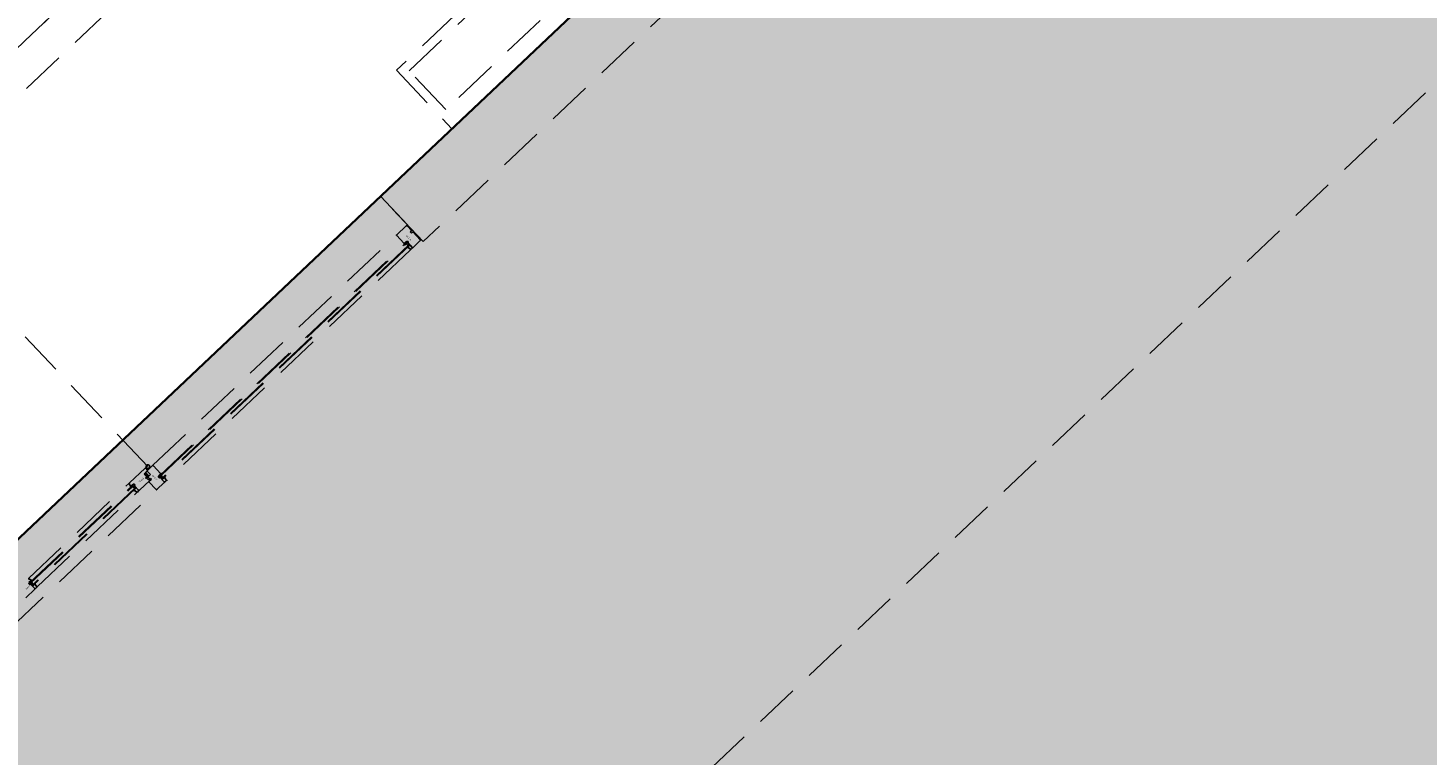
# Model space of a CAD drawing. Header units: metres. Extents: x 104098 to 104607, y 427853 to 428230.
# Tile 42 of 147: x 104246 to 104254, y 428119 to 428123. Entities that reach past the tile are written whole.
import ezdxf

# ---------------------------------------------------------------- set-up
doc = ezdxf.new("R2010")
doc.units = ezdxf.units.M
doc.linetypes.add('DASHED2', pattern=[0.375, 0.25, -0.125])
doc.layers.add('N-WE-OG-BEBOUWING-G_School', color=7, linetype='Continuous', lineweight=35)
doc.layers.add('N-WE-VH-VERHARDING-AP_BEBOUWING', color=7, linetype='Continuous', true_color=0xcfcfcf)
doc.styles.add('1_020-25', font='arial.ttf', dxfattribs={"height": 100})

# ---------------------------------------------------------------- blocks, each defined once
blk = doc.blocks.new('school2')
at = {"color": 252, "linetype": 'DASHED2'}
for p, q in [((107954.478, 456624.7761), (107986.828, 456624.7761)), ((107955.478, 456624.7761), (107978.478, 456624.7761)), ((107955.478, 456624.7761), (107978.478, 456624.7761)), ((107955.678, 456624.5761), (107978.678, 456624.5761)), ((107955.678, 456624.5761), (107978.678, 456624.5761)), ((107967.0925, 456622.5704), (107967.0925, 456623.5768)), ((107970.828, 456623.2261), (107969.628, 456623.2261)), ((107969.628, 456623.2261), (107969.628, 456622.7761)), ((107969.678, 456623.1761), (107970.778, 456623.1761)), ((107969.678, 456622.8761), (107969.678, 456623.1761)), ((107970.778, 456622.8761), (107969.678, 456622.8761)), ((107978.478, 456622.7761), (107950.8738, 456622.7756)), ((107978.678, 456622.7761), (107955.478, 456622.7761)), ((107978.678, 456622.7761), (107955.478, 456622.7761)), ((107978.678, 456622.7761), (107955.478, 456622.7761)), ((107978.678, 456622.7761), (107955.478, 456622.7761)), ((107955.478, 456622.7761), (107978.678, 456622.7761)), ((107978.678, 456622.7761), (107955.678, 456622.7761)), ((107978.678, 456622.7761), (107955.678, 456622.7761)), ((107969.078, 456622.7761), (107965.078, 456622.7761)), ((107969.078, 456622.5561), (107969.078, 456622.7761)), ((107969.078, 456622.4261), (107969.078, 456622.7761)), ((107969.078, 456622.7761), (107972.578, 456622.7761)), ((107969.628, 456622.7761), (107970.828, 456622.7761)), ((107966.16, 456622.5069), (107966.091, 456622.5069)), ((107966.1796, 456622.5569), (107966.163, 456622.5569)), ((107966.163, 456622.5569), (107966.163, 456622.5546)), ((107966.163, 456622.5443), (107966.163, 456622.5099)), ((107966.177, 456622.5289), (107966.163, 456622.5289)), ((107966.163, 456622.5289), (107966.163, 456622.5099)), ((107966.166, 456622.5069), (107966.175, 456622.5069)), ((107966.167, 456622.5529), (107966.167, 456622.5569)), ((107966.167, 456622.5569), (107966.176, 456622.5569)), ((107966.176, 456622.5529), (107966.167, 456622.5529)), ((107966.167, 456622.5529), (107966.96, 456622.5529)), ((107966.167, 456622.5289), (107966.167, 456622.5529)), ((107966.167, 456622.5479), (107966.96, 456622.5479)), ((107966.96, 456622.5329), (107966.167, 456622.5329)), ((107966.96, 456622.5289), (107966.167, 456622.5289)), ((107966.174, 456622.5329), (107966.174, 456622.5479)), ((107966.1757, 456622.573), (107966.181, 456622.5584)), ((107966.176, 456622.5569), (107966.176, 456622.5529)), ((107966.1768, 456622.5749), (107966.9501, 456622.5749)), ((107966.177, 456622.5249), (107966.177, 456622.5289)), ((107966.1807, 456622.5249), (107966.177, 456622.5249)), ((107966.1779, 456622.5092), (107966.1807, 456622.5249)), ((107966.179, 456622.5069), (107966.9479, 456622.5069)), ((107966.181, 456622.5584), (107966.1796, 456622.5569)), ((107966.946, 456622.5584), (107966.9513, 456622.573)), ((107966.9474, 456622.5569), (107966.946, 456622.5584)), ((107966.949, 456622.5092), (107966.9463, 456622.5249)), ((107966.9463, 456622.5249), (107966.95, 456622.5249)), ((107966.964, 456622.5569), (107966.9474, 456622.5569)), ((107966.95, 456622.5249), (107966.95, 456622.5289)), ((107966.95, 456622.5289), (107966.964, 456622.5289)), ((107966.96, 456622.5569), (107966.951, 456622.5569)), ((107966.951, 456622.5569), (107966.951, 456622.5529)), ((107966.951, 456622.5529), (107966.96, 456622.5529)), ((107966.961, 456622.5069), (107966.9519, 456622.5069)), ((107966.953, 456622.5329), (107966.953, 456622.5479)), ((107966.9541, 456622.5749), (107967.075, 456622.5749)), ((107966.96, 456622.5529), (107966.96, 456622.5569)), ((107966.96, 456622.5529), (107966.96, 456622.5289)), ((107966.964, 456622.5546), (107966.964, 456622.5569)), ((107966.964, 456622.5099), (107966.964, 456622.5443)), ((107966.964, 456622.5289), (107966.964, 456622.5099)), ((107967.046, 456622.5069), (107966.967, 456622.5069)), ((107967.038, 456622.4451), (107967.038, 456622.5046)), ((107967.0585, 456622.5331), (107967.0395, 456622.5331)), ((107967.0395, 456622.5331), (107967.0395, 456622.5281)), ((107967.0395, 456622.5281), (107967.048, 456622.5281)), ((107967.0395, 456622.5061), (107967.059, 456622.5061)), ((107967.04, 456622.533), (107967.0401, 456622.5331)), ((107967.04, 456622.5329), (107967.04, 456622.533)), ((107967.04, 456622.533), (107967.04, 456622.533)), ((107967.04, 456622.5328), (107967.04, 456622.5329)), ((107967.04, 456622.5329), (107967.04, 456622.5329)), ((107967.04, 456622.5322), (107967.04, 456622.5328)), ((107967.0418, 456622.5287), (107967.04, 456622.5322)), ((107967.0401, 456622.5331), (107967.0401, 456622.5331)), ((107967.0401, 456622.5331), (107967.0402, 456622.5331)), ((107967.0402, 456622.5331), (107967.0402, 456622.5331)), ((107967.0402, 456622.5331), (107967.0403, 456622.5331)), ((107967.0403, 456622.5331), (107967.0577, 456622.5331)), ((107967.044, 456622.5322), (107967.0411, 456622.5322)), ((107967.0411, 456622.5322), (107967.0422, 456622.5293)), ((107967.0428, 456622.5281), (107967.0418, 456622.5287)), ((107967.0422, 456622.5293), (107967.043, 456622.5288)), ((107967.0444, 456622.5281), (107967.0428, 456622.5281)), ((107967.043, 456622.5288), (107967.0437, 456622.5287)), ((107967.0472, 456622.5229), (107967.043, 456622.5218)), ((107967.043, 456622.5218), (107967.043, 456622.5175)), ((107967.043, 456622.5175), (107967.0472, 456622.5163)), ((107967.0437, 456622.5287), (107967.0444, 456622.5287)), ((107967.044, 456622.5317), (107967.044, 456622.5322)), ((107967.044, 456622.5316), (107967.044, 456622.5317)), ((107967.044, 456622.5315), (107967.044, 456622.5316)), ((107967.0441, 456622.5314), (107967.044, 456622.5315)), ((107967.044, 456622.5315), (107967.044, 456622.5315)), ((107967.0442, 456622.5313), (107967.0441, 456622.5314)), ((107967.0441, 456622.5314), (107967.0441, 456622.5314)), ((107967.0443, 456622.5313), (107967.0442, 456622.5313)), ((107967.0442, 456622.5313), (107967.0442, 456622.5313)), ((107967.048, 456622.5304), (107967.0443, 456622.5313)), ((107967.0444, 456622.5287), (107967.0446, 456622.5285)), ((107967.0446, 456622.5283), (107967.0444, 456622.5281)), ((107967.0446, 456622.5285), (107967.0446, 456622.5283)), ((107967.0501, 456622.5322), (107967.045, 456622.5322)), ((107967.045, 456622.5322), (107967.045, 456622.5319)), ((107967.045, 456622.5319), (107967.0501, 456622.5307)), ((107967.048, 456622.5268), (107967.048, 456622.5304)), ((107967.048, 456622.5281), (107967.048, 456622.5239)), ((107967.048, 456622.5267), (107967.048, 456622.5268)), ((107967.048, 456622.5266), (107967.048, 456622.5267)), ((107967.048, 456622.5267), (107967.048, 456622.5267)), ((107967.0481, 456622.5266), (107967.048, 456622.5266)), ((107967.048, 456622.5266), (107967.048, 456622.5266)), ((107967.048, 456622.5154), (107967.048, 456622.5089)), ((107967.0481, 456622.5265), (107967.0481, 456622.5266)), ((107967.0482, 456622.5265), (107967.0481, 456622.5265)), ((107967.0575, 456622.5531), (107967.0482, 456622.5531)), ((107967.0482, 456622.5531), (107967.0482, 456622.5408)), ((107967.0482, 456622.5408), (107967.0575, 456622.5408)), ((107967.0483, 456622.5265), (107967.0482, 456622.5265)), ((107967.0482, 456622.5265), (107967.0482, 456622.5265)), ((107967.0485, 456622.5265), (107967.0483, 456622.5265)), ((107967.0486, 456622.5265), (107967.0485, 456622.5265)), ((107967.0485, 456622.5265), (107967.0485, 456622.5265)), ((107967.0487, 456622.5266), (107967.0486, 456622.5265)), ((107967.0486, 456622.5265), (107967.0486, 456622.5265)), ((107967.0488, 456622.5267), (107967.0487, 456622.5266)), ((107967.0487, 456622.5266), (107967.0487, 456622.5266)), ((107967.0487, 456622.5266), (107967.0487, 456622.5266)), ((107967.0498, 456622.53), (107967.0488, 456622.5302)), ((107967.0488, 456622.5302), (107967.0488, 456622.5268)), ((107967.0488, 456622.529), (107967.0498, 456622.53)), ((107967.0488, 456622.5284), (107967.0488, 456622.529)), ((107967.049, 456622.5281), (107967.0488, 456622.5284)), ((107967.0488, 456622.5268), (107967.0488, 456622.5267)), ((107967.0488, 456622.5267), (107967.0488, 456622.5267)), ((107967.0507, 456622.5281), (107967.049, 456622.5281)), ((107967.0506, 456622.5298), (107967.0497, 456622.5288)), ((107967.0497, 456622.5288), (107967.0507, 456622.5288)), ((107967.0501, 456622.5307), (107967.0501, 456622.5322)), ((107967.0529, 456622.5292), (107967.0506, 456622.5298)), ((107967.0507, 456622.5288), (107967.0536, 456622.5291)), ((107967.054, 456622.5286), (107967.0507, 456622.5281)), ((107967.0534, 456622.5322), (107967.0509, 456622.5322)), ((107967.0509, 456622.5322), (107967.0509, 456622.5305)), ((107967.0509, 456622.5305), (107967.0529, 456622.5301)), ((107967.0529, 456622.5301), (107967.053, 456622.5301)), ((107967.0531, 456622.5292), (107967.0529, 456622.5292)), ((107967.053, 456622.5301), (107967.053, 456622.5301)), ((107967.053, 456622.5301), (107967.0531, 456622.5301)), ((107967.053, 456622.5125), (107967.053, 456622.5266)), ((107967.0531, 456622.5301), (107967.0532, 456622.5301)), ((107967.0533, 456622.5292), (107967.0531, 456622.5292)), ((107967.0532, 456622.5301), (107967.0533, 456622.5302)), ((107967.0532, 456622.5301), (107967.0532, 456622.5301)), ((107967.0533, 456622.5302), (107967.0534, 456622.5303)), ((107967.0533, 456622.5302), (107967.0533, 456622.5302)), ((107967.0535, 456622.5292), (107967.0533, 456622.5292)), ((107967.0534, 456622.5305), (107967.0534, 456622.5322)), ((107967.0534, 456622.5304), (107967.0534, 456622.5305)), ((107967.0534, 456622.5303), (107967.0534, 456622.5304)), ((107967.0536, 456622.5293), (107967.0535, 456622.5292)), ((107967.0536, 456622.5291), (107967.0552, 456622.5299)), ((107967.0538, 456622.5294), (107967.0536, 456622.5293)), ((107967.059, 456622.5101), (107967.0537, 456622.5115)), ((107967.0539, 456622.5295), (107967.0538, 456622.5294)), ((107967.054, 456622.5297), (107967.0539, 456622.5295)), ((107967.0541, 456622.5298), (107967.054, 456622.5297)), ((107967.0553, 456622.5291), (107967.054, 456622.5286)), ((107967.0542, 456622.53), (107967.0541, 456622.5298)), ((107967.0572, 456622.5322), (107967.0542, 456622.5322)), ((107967.0542, 456622.5322), (107967.0542, 456622.5302)), ((107967.0542, 456622.5302), (107967.0542, 456622.53)), ((107967.0575, 456622.552), (107967.0545, 456622.552)), ((107967.0545, 456622.552), (107967.0545, 456622.542)), ((107967.0545, 456622.542), (107967.0575, 456622.542)), ((107967.0545, 456622.5281), (107967.072, 456622.5281)), ((107967.055, 456622.531), (107967.0553, 456622.5313)), ((107967.055, 456622.5305), (107967.055, 456622.531)), ((107967.0551, 456622.5302), (107967.055, 456622.5305)), ((107967.055, 456622.5288), (107967.0551, 456622.5289)), ((107967.055, 456622.5287), (107967.055, 456622.5288)), ((107967.055, 456622.5288), (107967.055, 456622.5288)), ((107967.055, 456622.5286), (107967.055, 456622.5287)), ((107967.055, 456622.5287), (107967.055, 456622.5287)), ((107967.055, 456622.5284), (107967.055, 456622.5286)), ((107967.055, 456622.5283), (107967.055, 456622.5284)), ((107967.055, 456622.5284), (107967.055, 456622.5284)), ((107967.055, 456622.5282), (107967.055, 456622.5283)), ((107967.055, 456622.5283), (107967.055, 456622.5283)), ((107967.0551, 456622.5282), (107967.055, 456622.5282)), ((107967.0572, 456622.5291), (107967.0551, 456622.5302)), ((107967.0551, 456622.5289), (107967.0551, 456622.5289)), ((107967.0551, 456622.5289), (107967.0552, 456622.5289)), ((107967.0552, 456622.5282), (107967.0551, 456622.5282)), ((107967.0551, 456622.5282), (107967.0551, 456622.5282)), ((107967.0552, 456622.5299), (107967.0555, 456622.5299)), ((107967.0552, 456622.5289), (107967.0552, 456622.5289)), ((107967.0552, 456622.5289), (107967.0553, 456622.5289)), ((107967.0552, 456622.5281), (107967.0552, 456622.5282)), ((107967.0553, 456622.5281), (107967.0552, 456622.5281)), ((107967.0553, 456622.5313), (107967.0572, 456622.5319)), ((107967.0557, 456622.5292), (107967.0553, 456622.5291)), ((107967.0553, 456622.5289), (107967.0557, 456622.5289)), ((107967.0577, 456622.5281), (107967.0553, 456622.5281)), ((107967.0555, 456622.5299), (107967.0562, 456622.5296)), ((107967.0557, 456622.5289), (107967.0557, 456622.5292)), ((107967.0578, 456622.5315), (107967.0558, 456622.5308)), ((107967.0558, 456622.5308), (107967.0558, 456622.5305)), ((107967.0558, 456622.5305), (107967.0578, 456622.5295)), ((107967.0562, 456622.5296), (107967.0563, 456622.5294)), ((107967.0563, 456622.5294), (107967.0563, 456622.5289)), ((107967.0563, 456622.5289), (107967.0572, 456622.5289)), ((107967.0572, 456622.5319), (107967.0572, 456622.5322)), ((107967.0572, 456622.5289), (107967.0572, 456622.5291)), ((107967.06, 456622.5551), (107967.0575, 456622.5551)), ((107967.0575, 456622.5551), (107967.0575, 456622.5531)), ((107967.0595, 456622.555), (107967.0575, 456622.555)), ((107967.0575, 456622.555), (107967.0575, 456622.552)), ((107967.0575, 456622.542), (107967.0575, 456622.539)), ((107967.0575, 456622.5408), (107967.0575, 456622.5388)), ((107967.0575, 456622.539), (107967.0595, 456622.539)), ((107967.0575, 456622.5388), (107967.06, 456622.5388)), ((107967.0577, 456622.5331), (107967.0577, 456622.5331)), ((107967.0577, 456622.5331), (107967.0578, 456622.5331)), ((107967.0578, 456622.5282), (107967.0577, 456622.5281)), ((107967.0577, 456622.5281), (107967.0577, 456622.5281)), ((107967.0578, 456622.5331), (107967.0578, 456622.5331)), ((107967.0578, 456622.5331), (107967.0579, 456622.5331)), ((107967.0579, 456622.5315), (107967.0578, 456622.5315)), ((107967.0578, 456622.5315), (107967.0578, 456622.5315)), ((107967.0578, 456622.5295), (107967.0579, 456622.5294)), ((107967.0579, 456622.5282), (107967.0578, 456622.5282)), ((107967.0578, 456622.5282), (107967.0578, 456622.5282)), ((107967.0579, 456622.5331), (107967.0579, 456622.533)), ((107967.0579, 456622.533), (107967.0579, 456622.533)), ((107967.0579, 456622.533), (107967.058, 456622.5329)), ((107967.058, 456622.5316), (107967.0579, 456622.5316)), ((107967.0579, 456622.5316), (107967.0579, 456622.5316)), ((107967.0579, 456622.5316), (107967.0579, 456622.5315)), ((107967.0579, 456622.5294), (107967.058, 456622.5293)), ((107967.0579, 456622.5294), (107967.0579, 456622.5294)), ((107967.0579, 456622.5294), (107967.0579, 456622.5294)), ((107967.058, 456622.5283), (107967.0579, 456622.5283)), ((107967.0579, 456622.5283), (107967.0579, 456622.5282)), ((107967.0579, 456622.5282), (107967.0579, 456622.5282)), ((107967.058, 456622.5329), (107967.058, 456622.5329)), ((107967.058, 456622.5329), (107967.058, 456622.5328)), ((107967.058, 456622.5328), (107967.058, 456622.5317)), ((107967.058, 456622.5317), (107967.058, 456622.5317)), ((107967.058, 456622.5317), (107967.058, 456622.5316)), ((107967.058, 456622.5293), (107967.058, 456622.5293)), ((107967.058, 456622.5293), (107967.058, 456622.5292)), ((107967.058, 456622.5292), (107967.058, 456622.5284)), ((107967.058, 456622.5284), (107967.058, 456622.5284)), ((107967.058, 456622.5284), (107967.058, 456622.5283)), ((107967.059, 456622.5061), (107967.059, 456622.5101)), ((107967.0595, 456622.539), (107967.0595, 456622.555)), ((107967.0765, 456622.5561), (107967.06, 456622.5561)), ((107967.06, 456622.5561), (107967.06, 456622.5551)), ((107967.06, 456622.5388), (107967.06, 456622.5346)), ((107967.072, 456622.5281), (107967.072, 456622.5541)), ((107967.074, 456622.5561), (107967.115, 456622.5561)), ((107967.078, 456622.5719), (107967.078, 456622.5576)), ((107967.078, 456622.5608), (107967.0781, 456622.5608)), ((107967.0789, 456622.5574), (107967.078, 456622.5574)), ((107967.081, 456622.5612), (107967.0866, 456622.5624)), ((107967.094, 456622.5605), (107967.0811, 456622.5577)), ((107967.0881, 456622.5592), (107967.0881, 456622.5561)), ((107967.0969, 456622.5561), (107967.0969, 456622.5615)), ((107967.118, 456622.5561), (107968.993, 456622.5561)), ((107967.118, 456622.5531), (107967.118, 456622.4936)), ((107968.993, 456622.5531), (107968.993, 456622.4936)), ((107969.07, 456622.5561), (107968.996, 456622.5561)), ((107969.063, 456622.506), (107969.063, 456622.5162)), ((107969.063, 456622.5162), (107969.0715, 456622.5162)), ((107969.0715, 456622.506), (107969.063, 456622.506)), ((107969.073, 456622.5177), (107969.073, 456622.5531)), ((107969.073, 456622.5531), (107969.073, 456622.5531)), ((107969.073, 456622.5531), (107969.073, 456622.5531)), ((107969.073, 456622.5531), (107969.073, 456622.5531)), ((107969.073, 456622.5531), (107969.073, 456622.5531)), ((107969.073, 456622.5531), (107969.073, 456622.5531)), ((107969.073, 456622.5531), (107969.073, 456622.5531)), ((107969.073, 456622.4451), (107969.073, 456622.5045)), ((107965.164, 456622.4421), (107967.037, 456622.4421)), ((107967.097, 456622.4421), (107967.041, 456622.4421)), ((107967.1166, 456622.4921), (107967.1, 456622.4921)), ((107967.1, 456622.4921), (107967.1, 456622.4898)), ((107967.1, 456622.4795), (107967.1, 456622.4451)), ((107967.114, 456622.4641), (107967.1, 456622.4641)), ((107967.1, 456622.4641), (107967.1, 456622.4451)), ((107967.103, 456622.4421), (107967.112, 456622.4421)), ((107967.104, 456622.4881), (107967.104, 456622.4921)), ((107967.104, 456622.4921), (107967.113, 456622.4921)), ((107967.113, 456622.4881), (107967.104, 456622.4881)), ((107967.104, 456622.4641), (107967.104, 456622.4881)), ((107967.104, 456622.4881), (107969.007, 456622.4881)), ((107967.104, 456622.4681), (107967.104, 456622.4831)), ((107967.104, 456622.4831), (107967.111, 456622.4831)), ((107969.007, 456622.4681), (107967.104, 456622.4681)), ((107969.007, 456622.4641), (107967.104, 456622.4641)), ((107967.111, 456622.4831), (107967.111, 456622.4681)), ((107967.111, 456622.4681), (107967.111, 456622.4831)), ((107967.111, 456622.4831), (107969, 456622.4831)), ((107967.113, 456622.4921), (107967.113, 456622.4881)), ((107967.114, 456622.4601), (107967.114, 456622.4641)), ((107967.1177, 456622.4601), (107967.114, 456622.4601)), ((107967.1149, 456622.4444), (107967.1177, 456622.4601)), ((107968.9949, 456622.4421), (107967.116, 456622.4421)), ((107967.118, 456622.4936), (107967.1166, 456622.4921)), ((107968.993, 456622.4936), (107968.9944, 456622.4921)), ((107968.996, 456622.4444), (107968.9933, 456622.4601)), ((107968.9933, 456622.4601), (107968.997, 456622.4601)), ((107968.9944, 456622.4921), (107969.011, 456622.4921)), ((107968.997, 456622.4601), (107968.997, 456622.4641)), ((107968.997, 456622.4641), (107969.011, 456622.4641)), ((107969.007, 456622.4921), (107968.998, 456622.4921)), ((107968.998, 456622.4921), (107968.998, 456622.4881)), ((107968.998, 456622.4881), (107969.007, 456622.4881)), ((107969.008, 456622.4421), (107968.9989, 456622.4421)), ((107969, 456622.4831), (107969, 456622.4681)), ((107969, 456622.4681), (107969, 456622.4831)), ((107969, 456622.4831), (107969.007, 456622.4831)), ((107969.007, 456622.4881), (107969.007, 456622.4921)), ((107969.007, 456622.4881), (107969.007, 456622.4641)), ((107969.007, 456622.4641), (107969.007, 456622.4681)), ((107969.011, 456622.4921), (107969.011, 456622.4898)), ((107969.011, 456622.4795), (107969.011, 456622.4541)), ((107969.011, 456622.4641), (107969.011, 456622.4451)), ((107969.011, 456622.4541), (107969.011, 456622.4501)), ((107969.011, 456622.4501), (107969.011, 456622.4451)), ((107969.014, 456622.4421), (107969.07, 456622.4421)), ((107972.578, 456622.4261), (107969.078, 456622.4261)), ((107955.478, 456619.1761), (107978.678, 456619.1761))]:
    blk.add_line(p, q, dxfattribs=at)
for centre, radius, start, end in [((107966.163, 456622.5494), 0.00515, 90, 270), ((107966.16, 456622.5099), 0.003, 270, 0), ((107966.166, 456622.5099), 0.003, 180, 270), ((107966.1728, 456622.5719), 0.003, 20, 90), ((107966.175, 456622.5099), 0.003, 270, 345.12419), ((107966.1905, 456622.5193), 0.0113, 121.51044, 150.02305), ((107966.9358, 456622.5633), 0.0113, 294.23037, 334.26289), ((107966.9364, 456622.5193), 0.0113, 29.97695, 58.48956), ((107966.9519, 456622.5099), 0.003, 194.87581, 270), ((107966.9541, 456622.5719), 0.003, 90, 160), ((107966.961, 456622.5099), 0.003, 270, 0), ((107966.964, 456622.5494), 0.00515, 270, 90), ((107966.967, 456622.5099), 0.003, 180, 270), ((107967.0395, 456622.5046), 0.0015, 90, 180), ((107967.046, 456622.5089), 0.002, 270, 0), ((107967.047, 456622.5239), 0.001, 285, 0), ((107967.047, 456622.5154), 0.001, 0, 75), ((107967.0545, 456622.5266), 0.0015, 90, 180), ((107967.054, 456622.5125), 0.001, 180, 255), ((107967.0585, 456622.5346), 0.0015, 270, 0), ((107967.074, 456622.5541), 0.002, 90, 180), ((107967.075, 456622.5719), 0.003, 0, 90), ((107967.0765, 456622.5576), 0.0015, 270, 0), ((107967.0781, 456622.5742), 0.0134, 270, 282.54263), ((107967.0789, 456622.5674), 0.01, 270, 282.54263), ((107967.0925, 456622.5704), 0.01, 278.53674, 233.65644), ((107967.115, 456622.5531), 0.003, 0, 90), ((107968.996, 456622.5531), 0.003, 90, 180), ((107969.07, 456622.5531), 0.003, 0, 90), ((107969.0715, 456622.5177), 0.0015, 270, 0), ((107969.0715, 456622.5045), 0.0015, 0, 90), ((107967.041, 456622.4451), 0.003, 180, 270), ((107967.1, 456622.4846), 0.00515, 90, 270), ((107967.097, 456622.4451), 0.003, 270, 0), ((107967.103, 456622.4451), 0.003, 180, 270), ((107967.112, 456622.4451), 0.003, 270, 345.12419), ((107967.1275, 456622.4545), 0.0113, 121.51044, 150.02305), ((107967.1244, 456622.4939), 0.00647, 183.52123, 243.91606), ((107968.9865, 456622.4939), 0.00647, 296.08394, 356.47877), ((107968.9834, 456622.4545), 0.0113, 29.97695, 58.48956), ((107968.9989, 456622.4451), 0.003, 194.87581, 270), ((107969.008, 456622.4451), 0.003, 270, 0), ((107969.011, 456622.4846), 0.00515, 270, 90), ((107969.014, 456622.4451), 0.003, 180, 270), ((107969.07, 456622.4451), 0.003, 270, 0)]:
    blk.add_arc(centre, radius, start, end, dxfattribs=at)
at = {"color": 252, "linetype": 'DASHED2', "style": '1_020-25'}
for s, p in [('68x93', (107966.1253, 456622.537)), ('68x132', (107966.9937, 456622.537))]:
    blk.add_text(s, height=0.008, dxfattribs=at).set_placement(p)
for p in [(107967.074, 456622.5174), (107969.029, 456622.5174)]:
    blk.add_text('80x114', height=0.008, rotation=270, dxfattribs=at).set_placement(p)

msp = doc.modelspace()

# ---------------------------------------------------------------- hatches: boundary and pattern name
at = {"layer": 'N-WE-VH-VERHARDING-AP_BEBOUWING'}
h = msp.add_hatch(color=256, dxfattribs=at)
h.dxf.hatch_style = 1
h.paths.add_polyline_path([(104238.4307, 428112.824), (104250.5926, 428099.9647), (104267.4482, 428115.9061), (104271.571, 428111.5469), (104277.238, 428116.9065), (104278.2687, 428115.8167), (104295.1242, 428131.7582), (104281.9313, 428145.7077), (104265.0757, 428129.7662), (104266.1064, 428128.6764), (104260.4395, 428123.3167), (104255.286, 428128.7657)])

# ---------------------------------------------------------------- linework, layer by layer
at = {"layer": 'N-WE-OG-BEBOUWING-G_School'}
msp.add_lwpolyline([(104238.4307, 428112.824), (104250.5926, 428099.9647), (104267.4482, 428115.9061), (104271.571, 428111.5469), (104277.238, 428116.9065), (104278.2687, 428115.8167), (104295.1242, 428131.7582), (104281.9313, 428145.7077), (104265.0757, 428129.7662), (104266.1064, 428128.6764), (104260.4395, 428123.3167), (104255.286, 428128.7657)], close=True, dxfattribs=at)

# ---------------------------------------------------------------- block references
at = {"rotation": 43.40342385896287}
msp.add_blockref('school2', (339564.7791, 22181.4821), dxfattribs=at)

doc.saveas('drawing.dxf')
